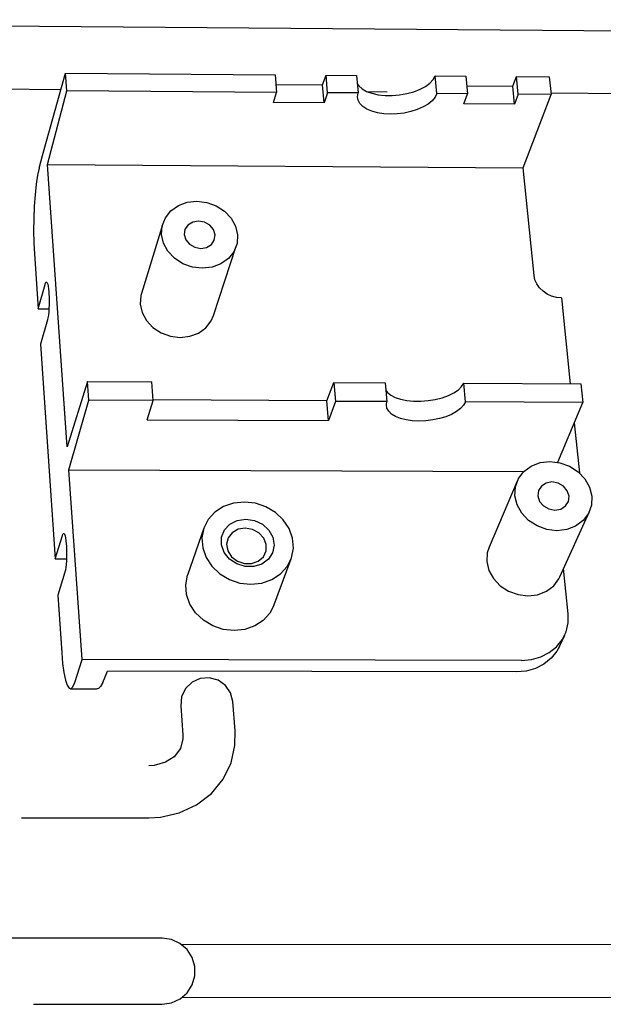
# Model space of a CAD drawing. Extents: x 83 to 273, y 75 to 208.
# Tile 7 of 8: x 209 to 239, y 145 to 194. Entities that reach past the tile are written whole.
import ezdxf

# ---------------------------------------------------------------- set-up
doc = ezdxf.new("R2010")
doc.units = 0
doc.header["$MEASUREMENT"] = 0
doc.layers.get('0').update_dxf_attribs({"linetype": 'CONTINUOUS'})

msp = doc.modelspace()

# ---------------------------------------------------------------- linework, layer by layer
at = {"color": 7, "linetype": 'CONTINUOUS'}
for p, q in [((247.301, 193.593), (166.653, 194.217)), ((210.603, 187.447), (211.753, 191.545)), ((211.816, 190.666), (211.753, 191.545)), ((211.753, 191.545), (222.194, 191.469)), ((222.194, 191.469), (222.269, 190.591)), ((222.235, 190.987), (224.565, 190.97)), ((224.565, 190.97), (224.732, 191.45)), ((224.644, 190.066), (224.565, 190.97)), ((224.809, 190.573), (224.732, 191.45)), ((224.732, 191.45), (226.253, 191.439)), ((226.253, 191.439), (226.333, 190.562)), ((230.264, 190.534), (230.18, 191.41)), ((230.18, 191.41), (231.699, 191.399)), ((231.699, 191.399), (231.784, 190.523)), ((234.037, 190.902), (234.228, 191.38)), ((234.316, 190.505), (234.228, 191.38)), ((234.228, 191.38), (235.858, 191.368)), ((235.858, 191.368), (235.948, 190.493)), ((202.226, 190.807), (211.528, 190.74)), ((210.854, 186.994), (211.816, 190.666)), ((222.269, 190.591), (211.816, 190.666)), ((222.11, 190.083), (222.269, 190.591)), ((224.809, 190.573), (224.644, 190.066)), ((226.333, 190.562), (224.809, 190.573)), ((226.771, 190.63), (227.78, 190.623)), ((231.784, 190.523), (230.264, 190.534)), ((231.602, 190.016), (231.784, 190.523)), ((231.746, 190.918), (234.037, 190.902)), ((234.128, 189.998), (234.037, 190.902)), ((234.316, 190.505), (234.128, 189.998)), ((235.948, 190.493), (234.316, 190.505)), ((234.561, 186.839), (235.948, 190.493)), ((235.941, 190.564), (247.204, 190.483)), ((224.644, 190.066), (222.11, 190.083)), ((234.128, 189.998), (231.602, 190.016)), ((210.434, 186.821), (210.603, 187.447)), ((211.835, 172.919), (210.854, 186.994)), ((210.854, 186.994), (234.561, 186.839)), ((235.102, 181.465), (234.561, 186.839)), ((216.596, 184.041), (215.532, 180.567)), ((219.13, 179.462), (220.261, 182.918)), ((210.198, 182.537), (210.385, 179.798)), ((210.385, 179.798), (210.728, 181.021)), ((210.915, 180.653), (210.922, 180.542)), ((236.467, 180.347), (236.906, 176.062)), ((210.385, 179.798), (210.924, 179.795)), ((210.85, 179.249), (210.506, 178.035)), ((210.506, 178.035), (211.238, 167.34)), ((212.849, 176.177), (211.835, 172.919)), ((212.916, 175.242), (212.849, 176.177)), ((212.849, 176.177), (216.045, 176.162)), ((216.115, 175.227), (216.045, 176.162)), ((224.775, 175.222), (225.117, 176.12)), ((225.117, 176.12), (225.199, 175.187)), ((225.117, 176.12), (227.688, 176.109)), ((227.688, 176.109), (227.772, 175.175)), ((231.685, 175.158), (231.596, 176.09)), ((231.596, 176.09), (237.435, 176.063)), ((237.435, 176.063), (237.531, 175.132)), ((224.775, 175.222), (216.113, 175.261)), ((211.915, 171.777), (212.916, 175.242)), ((216.115, 175.227), (212.916, 175.242)), ((215.823, 174.27), (216.115, 175.227)), ((224.861, 174.232), (224.775, 175.222)), ((225.199, 175.187), (224.861, 174.232)), ((227.772, 175.175), (225.199, 175.187)), ((237.531, 175.132), (231.685, 175.158)), ((236.282, 172.149), (237.531, 175.132)), ((215.823, 174.27), (224.861, 174.232)), ((237.105, 174.112), (237.36, 171.621)), ((212.575, 162.318), (211.915, 171.777)), ((211.915, 171.777), (234.593, 171.69)), ((234.261, 171.211), (232.858, 167.926)), ((236.387, 166.432), (237.858, 169.693)), ((211.238, 167.34), (211.592, 168.5)), ((218.641, 168.858), (217.836, 166.52)), ((211.785, 168.081), (211.793, 167.966)), ((211.238, 167.34), (211.801, 167.338)), ((222.134, 165.017), (222.998, 167.339)), ((211.718, 166.67), (211.363, 165.519)), ((236.803, 164.59), (236.575, 166.847)), ((211.363, 165.519), (211.559, 162.657)), ((236.367, 162.965), (236.63, 163.538)), ((212.208, 161.178), (212.575, 162.318)), ((234.472, 162.27), (212.575, 162.318)), ((213.604, 161.175), (213.837, 161.743)), ((234.215, 161.701), (213.837, 161.743)), ((211.99, 160.854), (213.332, 160.851)), ((220.203, 158.761), (220.087, 160.221)), ((217.492, 160.013), (217.603, 158.553)), ((209.551, 154.426), (215.901, 154.421)), ((216.561, 148.422), (187.046, 148.414)), ((262.243, 148.108), (217.553, 148.093)), ((217.556, 145.462), (261.398, 145.496)), ((210.157, 145.127), (216.564, 145.132))]:
    msp.add_line(p, q, dxfattribs=at)
at = {"color": 7, "linetype": 'CONTINUOUS', "flags": 128}
for points in [[(226.292, 191.011), (226.361, 190.915), (226.527, 190.768), (226.749, 190.643), (227.022, 190.546), (227.334, 190.478), (227.676, 190.442), (228.037, 190.439), (228.403, 190.47), (228.764, 190.533), (229.106, 190.627), (229.418, 190.747), (229.691, 190.891), (229.913, 191.053), (230.078, 191.228), (230.18, 191.41)], [(230.264, 190.534), (230.17, 190.352), (230.02, 190.176), (229.817, 190.012), (229.569, 189.864), (229.283, 189.738), (228.967, 189.636), (228.632, 189.561), (228.286, 189.516), (227.941, 189.503), (227.607, 189.521), (227.294, 189.57), (227.01, 189.649), (226.766, 189.755), (226.567, 189.886), (226.421, 190.036), (226.332, 190.202), (226.302, 190.379), (226.333, 190.562)], [(210.434, 186.821), (210.355, 186.462), (210.286, 186.012), (210.23, 185.491), (210.189, 184.916), (210.165, 184.311), (210.158, 183.697), (210.169, 183.099), (210.198, 182.537)], [(218.301, 185.165), (218.795, 185.105), (219.264, 184.936), (219.677, 184.668), (220.006, 184.321), (220.228, 183.918), (220.327, 183.485), (220.298, 183.053), (220.142, 182.65), (219.869, 182.305), (219.497, 182.04), (219.053, 181.875), (218.566, 181.821), (218.07, 181.881), (217.599, 182.051), (217.185, 182.32), (216.856, 182.669), (216.636, 183.074), (216.538, 183.508), (216.569, 183.94), (216.727, 184.341), (217.002, 184.685), (217.373, 184.947), (217.816, 185.111), (218.301, 185.165)], [(218.379, 184.176), (218.089, 184.126), (217.85, 183.98), (217.701, 183.761), (217.662, 183.501), (217.741, 183.24), (217.926, 183.018), (218.188, 182.869), (218.487, 182.816), (218.778, 182.866), (219.017, 183.012), (219.166, 183.232), (219.204, 183.492), (219.124, 183.752), (218.94, 183.974), (218.678, 184.122), (218.379, 184.176)], [(236.467, 180.347), (236.221, 180.369), (235.979, 180.434), (235.752, 180.538), (235.548, 180.677), (235.376, 180.847), (235.241, 181.04), (235.148, 181.248), (235.102, 181.465)], [(210.728, 181.021), (210.754, 181.095), (210.782, 181.135), (210.809, 181.138), (210.836, 181.105), (210.861, 181.036), (210.883, 180.936), (210.901, 180.806), (210.915, 180.653)], [(210.922, 180.542), (210.931, 180.37), (210.935, 180.188), (210.933, 180.001), (210.925, 179.818), (210.913, 179.644), (210.895, 179.488), (210.874, 179.354), (210.85, 179.249)], [(215.532, 180.567), (215.506, 180.467), (215.474, 180.041), (215.57, 179.613), (215.786, 179.214), (216.108, 178.87), (216.514, 178.605), (216.977, 178.437), (217.464, 178.378), (217.942, 178.432), (218.379, 178.595), (218.744, 178.856), (219.013, 179.197), (219.13, 179.462)], [(227.723, 175.717), (227.791, 175.629), (227.955, 175.495), (228.176, 175.382), (228.446, 175.293), (228.756, 175.231), (229.097, 175.199), (229.456, 175.197), (229.821, 175.226), (230.18, 175.285), (230.521, 175.371), (230.833, 175.482), (231.105, 175.614), (231.328, 175.763), (231.493, 175.924), (231.596, 176.09)], [(231.685, 175.158), (231.59, 174.99), (231.439, 174.828), (231.237, 174.677), (230.989, 174.54), (230.703, 174.423), (230.388, 174.329), (230.054, 174.259), (229.71, 174.217), (229.366, 174.204), (229.034, 174.22), (228.722, 174.265), (228.441, 174.337), (228.198, 174.434), (228.001, 174.553), (227.857, 174.692), (227.769, 174.844), (227.74, 175.007), (227.772, 175.175)], [(235.893, 172.189), (236.393, 172.129), (236.871, 171.955), (237.295, 171.681), (237.635, 171.324), (237.869, 170.908), (237.98, 170.462), (237.961, 170.016), (237.812, 169.6), (237.544, 169.243), (237.175, 168.97), (236.73, 168.799), (236.239, 168.741), (235.737, 168.802), (235.256, 168.976), (234.832, 169.253), (234.491, 169.612), (234.259, 170.029), (234.15, 170.476), (234.171, 170.922), (234.322, 171.336), (234.591, 171.691), (234.96, 171.963), (235.404, 172.133), (235.893, 172.189)], [(235.995, 171.17), (235.703, 171.117), (235.465, 170.967), (235.319, 170.74), (235.286, 170.472), (235.372, 170.203), (235.564, 169.975), (235.832, 169.822), (236.136, 169.767), (236.429, 169.82), (236.667, 169.971), (236.813, 170.198), (236.845, 170.466), (236.758, 170.735), (236.566, 170.962), (236.298, 171.115), (235.995, 171.17)], [(220.662, 170.169), (220.123, 170.112), (219.625, 169.939), (219.196, 169.661), (218.862, 169.294), (218.641, 168.858), (218.547, 168.379), (218.586, 167.884), (218.755, 167.403), (219.044, 166.964), (219.438, 166.592), (219.914, 166.308), (220.442, 166.131), (220.993, 166.069), (221.535, 166.128), (222.035, 166.302), (222.464, 166.583), (222.797, 166.953), (223.016, 167.39), (223.107, 167.87), (223.066, 168.364), (222.895, 168.844), (222.604, 169.281), (222.21, 169.651), (221.736, 169.932), (221.21, 170.108), (220.662, 170.169)], [(220.732, 169.309), (221.164, 169.243), (221.56, 169.057), (221.877, 168.769), (222.08, 168.411), (222.148, 168.022), (222.073, 167.644), (221.862, 167.317), (221.539, 167.078), (221.139, 166.952), (220.705, 166.954), (220.284, 167.082), (219.922, 167.323), (219.659, 167.652), (219.522, 168.031), (219.527, 168.42), (219.673, 168.776), (219.944, 169.062), (220.31, 169.246), (220.732, 169.309)], [(211.592, 168.5), (211.619, 168.569), (211.648, 168.603), (211.676, 168.6), (211.704, 168.56), (211.73, 168.484), (211.752, 168.376), (211.771, 168.24), (211.785, 168.081)], [(220.702, 168.867), (220.349, 168.808), (220.053, 168.636), (219.855, 168.376), (219.78, 168.061), (219.84, 167.734), (220.026, 167.439), (220.313, 167.217), (220.662, 167.097), (221.027, 167.096), (221.357, 167.214), (221.609, 167.434), (221.747, 167.728), (221.754, 168.054), (221.628, 168.37), (221.388, 168.632), (221.064, 168.805), (220.702, 168.867)], [(211.793, 167.966), (211.802, 167.79), (211.806, 167.604), (211.804, 167.415), (211.796, 167.23), (211.783, 167.057), (211.765, 166.902), (211.743, 166.772), (211.718, 166.67)], [(232.858, 167.926), (232.77, 167.641), (232.748, 167.201), (232.854, 166.761), (233.082, 166.35), (233.415, 165.996), (233.832, 165.724), (234.303, 165.552), (234.796, 165.493), (235.278, 165.55), (235.716, 165.719), (236.079, 165.989), (236.342, 166.34), (236.387, 166.432)], [(222.134, 165.017), (221.936, 164.635), (221.606, 164.269), (221.183, 163.991), (220.689, 163.818), (220.155, 163.76), (219.611, 163.821), (219.089, 163.996), (218.621, 164.277), (218.232, 164.645), (217.947, 165.08), (217.78, 165.556), (217.743, 166.045), (217.836, 166.519), (217.836, 166.52)], [(234.472, 162.27), (234.968, 162.314), (235.436, 162.445), (235.858, 162.66), (236.218, 162.949), (236.501, 163.301), (236.697, 163.702), (236.799, 164.138), (236.803, 164.59)], [(211.559, 162.657), (211.606, 162.124), (211.668, 161.664), (211.744, 161.295), (211.83, 161.031), (211.923, 160.884), (212.019, 160.859), (212.115, 160.958), (212.208, 161.178)], [(236.367, 162.965), (236.238, 162.729), (235.956, 162.378), (235.597, 162.09), (235.176, 161.876), (234.71, 161.744), (234.215, 161.701)], [(213.604, 161.175), (213.501, 160.974), (213.394, 160.868), (213.332, 160.851)], [(220.087, 160.221), (219.974, 160.656), (219.719, 161.025), (219.351, 161.285), (218.916, 161.404), (218.466, 161.367), (218.055, 161.18), (217.732, 160.865), (217.537, 160.46), (217.492, 160.013)], [(215.901, 154.421), (216.48, 154.455), (217.421, 154.67), (218.284, 155.073), (219.024, 155.645), (219.603, 156.355), (219.998, 157.166), (220.193, 158.036), (220.203, 158.761)], [(217.603, 158.553), (217.603, 158.357), (217.479, 157.886), (217.16, 157.466), (216.74, 157.195), (216.168, 157.039), (215.91, 157.024)], [(216.564, 145.132), (217.029, 145.199), (217.457, 145.394), (217.813, 145.701), (218.067, 146.095), (218.199, 146.544), (218.199, 147.012), (218.066, 147.461), (217.811, 147.855), (217.455, 148.161), (217.027, 148.356), (216.561, 148.422)]]:
    msp.add_lwpolyline(points, dxfattribs=at)

doc.saveas('drawing.dxf')
